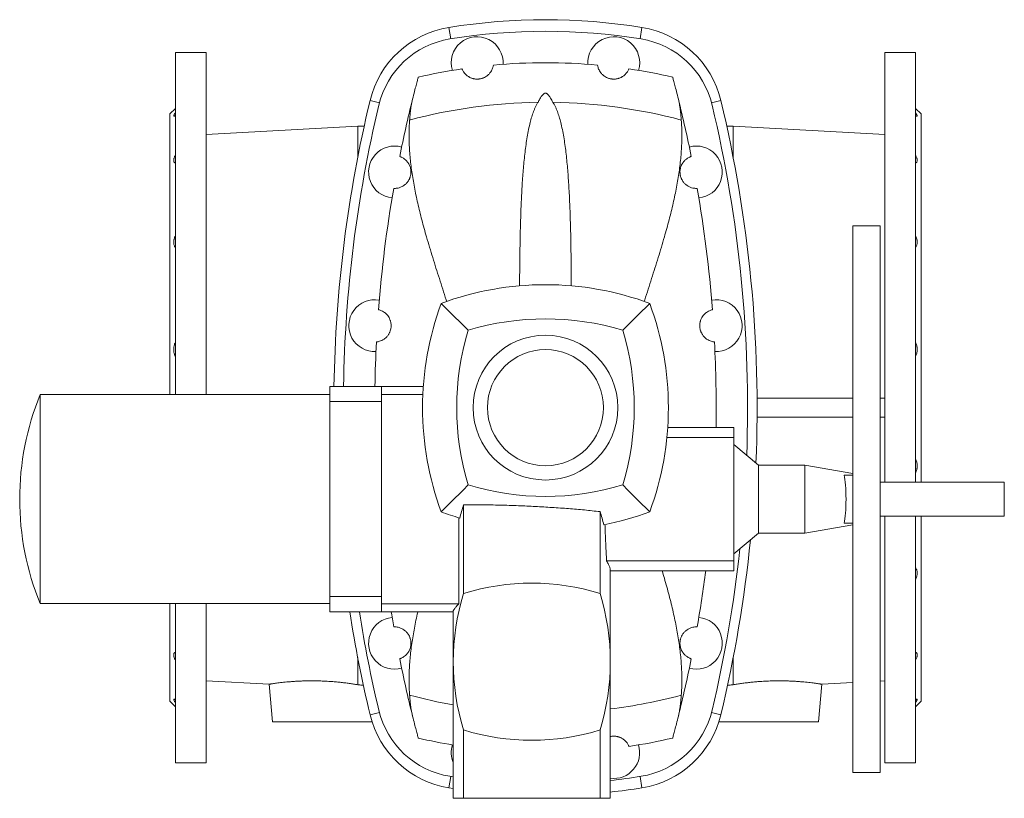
# Model space of a CAD drawing. Header units: millimetres. Extents: x -927 to 594, y 13 to 2231.
# Tile 1 of 7: x -927 to -206, y 13 to 583. Entities that reach past the tile are written whole.
import ezdxf

# ---------------------------------------------------------------- set-up
doc = ezdxf.new("R2010")
doc.units = ezdxf.units.MM

msp = doc.modelspace()

# ---------------------------------------------------------------- linework, layer by layer
at = {"color": 8, "linetype": 'Continuous', "lineweight": 0}
for p, q in [((-612.69, 577.54), (-611.35, 569.16)), ((-471.39, 577.54), (-472.74, 569.16)), ((-670.49, 523.97), (-663.67, 522.34)), ((-413.59, 523.97), (-420.42, 522.34)), ((-662.04, 314.67), (-662.04, 308.71)), ((-662.04, 155.62), (-662.04, 149.67)), ((-670.49, 74.36), (-663.67, 76)), ((-413.59, 74.36), (-420.42, 76)), ((-612.69, 20.8), (-611.35, 29.17)), ((-471.39, 20.8), (-472.74, 29.17))]:
    msp.add_line(p, q, dxfattribs=at)
at = {"color": 7, "linetype": 'Continuous', "lineweight": 15}
for p, q in [((-790.54, 559.17), (-813.04, 559.17)), ((-813.04, 308.67), (-813.04, 559.17)), ((-790.54, 308.67), (-790.54, 559.17)), ((-271.04, 559.17), (-293.54, 559.17)), ((-293.54, 244.67), (-293.54, 559.17)), ((-271.04, 244.67), (-271.04, 559.17)), ((-813.04, 518.17), (-817.04, 514.17)), ((-817.04, 308.67), (-817.04, 514.17)), ((-267.04, 514.17), (-271.04, 518.17)), ((-267.04, 244.67), (-267.04, 514.17)), ((-679.54, 505.17), (-790.54, 499.17)), ((-674.8, 505.17), (-679.54, 505.17)), ((-679.54, 482.11), (-679.54, 505.17)), ((-404.54, 505.17), (-409.29, 505.17)), ((-293.54, 499.17), (-404.54, 505.17)), ((-404.54, 482.11), (-404.54, 505.17)), ((-297.04, 432.17), (-317.04, 432.17)), ((-317.04, 432.17), (-317.04, 232.17)), ((-297.04, 432.17), (-297.04, 232.17)), ((-662.04, 314.67), (-700.04, 314.67)), ((-700.04, 314.67), (-700.04, 303.54)), ((-631.5, 314.67), (-662.04, 314.67)), ((-700.04, 308.67), (-912.04, 308.67)), ((-912.04, 155.67), (-912.04, 308.67)), ((-700.04, 303.54), (-662.04, 303.54)), ((-700.04, 303.54), (-700.04, 160.8)), ((-662.04, 308.71), (-662.04, 303.54)), ((-631.84, 308.71), (-662.04, 308.71)), ((-662.04, 303.54), (-662.04, 160.8)), ((-387.07, 306.17), (-317.04, 306.17)), ((-297.04, 306.17), (-293.54, 306.17)), ((-387.07, 292.17), (-317.04, 292.17)), ((-297.04, 292.17), (-293.54, 292.17)), ((-404.04, 284.67), (-452.52, 284.67)), ((-404.04, 277.34), (-404.04, 284.67)), ((-453.13, 277.34), (-404.04, 277.34)), ((-404.04, 277.34), (-404.04, 187)), ((-386.04, 257.06), (-404.04, 272.17)), ((-352.04, 257.06), (-386.04, 257.06)), ((-386.04, 207.27), (-386.04, 257.06)), ((-317.04, 250.89), (-352.04, 257.06)), ((-352.04, 257.06), (-352.04, 232.17)), ((-317.04, 249.67), (-323.33, 249.67)), ((-206.04, 244.67), (-297.04, 244.67)), ((-206.04, 244.67), (-206.04, 232.17)), ((-352.04, 232.17), (-352.04, 207.27)), ((-317.04, 232.17), (-317.04, 32.17)), ((-297.04, 232.17), (-297.04, 32.17)), ((-206.04, 232.17), (-206.04, 219.67)), ((-602.04, 163.16), (-602.04, 227.92)), ((-605.36, 218.48), (-605.36, 155.62)), ((-502.05, 163.16), (-502.05, 223.01)), ((-297.04, 219.67), (-206.04, 219.67)), ((-293.54, 39.17), (-293.54, 219.67)), ((-271.04, 39.17), (-271.04, 219.67)), ((-267.04, 84.17), (-267.04, 219.67)), ((-352.04, 207.27), (-317.04, 213.44)), ((-317.04, 214.67), (-323.33, 214.67)), ((-404.04, 192.17), (-386.04, 207.27)), ((-386.04, 207.27), (-352.04, 207.27)), ((-497.24, 187), (-404.04, 187)), ((-494.54, 13.17), (-494.54, 180.48)), ((-404.04, 187), (-404.04, 179.67)), ((-494.54, 179.67), (-404.04, 179.67)), ((-700.04, 160.8), (-662.04, 160.8)), ((-700.04, 160.8), (-700.04, 149.67)), ((-662.04, 160.8), (-662.04, 155.62)), ((-912.04, 155.67), (-700.04, 155.67)), ((-817.04, 84.17), (-817.04, 155.67)), ((-813.04, 39.17), (-813.04, 155.67)), ((-790.54, 39.17), (-790.54, 155.67)), ((-662.04, 155.62), (-605.36, 155.62)), ((-700.04, 149.67), (-662.04, 149.67)), ((-662.04, 149.67), (-609.54, 149.67)), ((-609.54, 150.15), (-609.54, 13.17)), ((-679.54, 116.22), (-679.54, 96.32)), ((-404.54, 116.22), (-404.54, 96.32)), ((-790.54, 99.17), (-744.42, 96.67)), ((-744.45, 96.67), (-742.04, 69.17)), ((-342.04, 69.17), (-339.64, 96.67)), ((-339.67, 96.67), (-317.04, 97.9)), ((-297.04, 98.98), (-293.54, 99.17)), ((-817.04, 84.17), (-813.04, 80.17)), ((-271.04, 80.17), (-267.04, 84.17)), ((-669.04, 69.17), (-742.04, 69.17)), ((-415.05, 69.17), (-342.04, 69.17)), ((-602.04, 13.17), (-602.04, 63.17)), ((-502.05, 13.17), (-502.05, 63.17)), ((-813.04, 39.17), (-790.54, 39.17)), ((-293.54, 39.17), (-271.04, 39.17)), ((-612.02, 29.28), (-609.54, 28.89)), ((-317.04, 32.17), (-297.04, 32.17)), ((-612.69, 20.8), (-609.54, 20.3)), ((-602.04, 13.17), (-609.54, 13.17)), ((-502.05, 13.17), (-602.04, 13.17)), ((-494.54, 13.17), (-502.05, 13.17))]:
    msp.add_line(p, q, dxfattribs=at)
at = {"color": 7, "linetype": 'Continuous', "lineweight": 15, "flags": 128}
msp.add_lwpolyline([(-655.01, 149.67), (-654.66, 147.48), (-653.16, 138.65)], dxfattribs=at)
at = {"color": 7, "linetype": 'Continuous', "lineweight": 15}
for radius in [53, 42.5]:
    msp.add_circle((-542.04, 299.17), radius, dxfattribs=at)
for centre, radius, start, end in [((-601.45, 507.43), 71, 99.11451, 166.52867), ((-542.04, 137.17), 446, 80.88549, 99.11451), ((-482.64, 507.43), 71, 13.47133, 80.88549), ((-542.04, 135.67), 439, 80.82789, 99.17211), ((-592.04, 551.67), 19, 356.50187, 197.2054), ((-492.04, 551.67), 19, 342.7946, 183.49813), ((-601.82, 505.87), 64, 99.17211, 166.63145), ((-482.27, 505.87), 64, 13.36855, 80.82789), ((-542.04, 135.67), 416, 84.74118, 95.25882), ((-542.04, 135.67), 416, 98.44845, 102.94025), ((-542.04, 135.67), 416, 77.05975, 81.55155), ((267.96, 299.17), 965, 166.52867, 179.07967), ((267.96, 299.17), 958, 166.63145, 179.07294), ((267.96, 299.17), 935, 166.01857, 168.65718), ((-542.04, 135.67), 387.04, 90.80162, 104.88759), ((-542.04, 135.67), 387.04, 75.11241, 89.19838), ((-1352.04, 299.17), 935, 11.34282, 13.98143), ((-1352.04, 299.17), 958, 357.91472, 13.36855), ((-1352.04, 299.17), 965, 357.59171, 13.47133), ((-652.54, 471.67), 19, 74.20687, 264.56509), ((-431.54, 471.67), 19, 275.43491, 105.79313), ((267.96, 299.17), 935, 170.11479, 175.6032), ((-1352.04, 299.17), 935, 4.3968, 9.88521), ((-542.04, 169.17), 220, 69.69803, 110.30197), ((-667.04, 359.17), 19, 79.94067, 272.71593), ((-412.04, 299.17), 220, 159.69803, 200.30197), ((-672.04, 299.17), 220, 339.69803, 20.30197), ((-417.04, 359.17), 19, 267.28407, 100.05933), ((-542.04, 169.17), 195, 73.12551, 106.87449), ((-412.04, 299.17), 195, 163.12551, 196.87449), ((-672.04, 299.17), 195, 343.12551, 16.87449), ((267.96, 299.17), 935, 177.0534, 179.05013), ((-1352.04, 299.17), 935, 359.11142, 2.9466), ((-724.47, 232.17), 202.57, 157.81255, 180.00007), ((-542.04, 429.17), 195, 253.12551, 286.87449), ((-724.47, 232.17), 202.57, 180.00007, 202.18745), ((-542.04, 429.17), 220, 249.69803, 253.43134), ((-542.04, 429.17), 220, 281.20121, 290.30197), ((-1352.04, 299.17), 965, 346.52867, 354.24166), ((-1352.04, 299.17), 958, 346.63145, 353.8101), ((-1352.04, 299.17), 935, 350.11479, 352.65709), ((-552.04, 0.35), 170.31, 72.92901, 107.07099), ((-439.23, 113.17), 170.31, 162.92901, 197.07099), ((-664.86, 113.17), 170.31, 342.92901, 17.07099), ((267.96, 299.17), 965, 188.91229, 193.47133), ((267.96, 299.17), 958, 188.97795, 193.36855), ((-652.54, 126.67), 19, 95.43491, 285.79313), ((-431.54, 126.67), 19, 254.20687, 84.56509), ((267.96, 299.17), 935, 191.34282, 193.98143), ((-1352.04, 299.17), 935, 346.01857, 348.65718), ((-542.04, 462.67), 387.04, 255.11241, 259.95615), ((-542.04, 462.67), 387.04, 277.04953, 284.88759), ((-601.45, 90.9), 71, 193.47133, 260.88549), ((-601.82, 92.46), 64, 193.36855, 260.82789), ((-482.27, 92.46), 64, 279.17211, 346.63145), ((-482.64, 90.9), 71, 279.11451, 346.52867), ((-552.04, 225.98), 170.31, 252.92901, 287.07099), ((-542.04, 462.67), 416, 257.05975, 260.66192), ((-592.04, 46.67), 19, 162.7946, 202.91954), ((-492.04, 46.67), 19, 262.43916, 17.2054), ((-542.04, 462.67), 416, 278.44845, 282.94025), ((-542.04, 462.67), 439, 276.21159, 279.17211), ((-542.04, 461.17), 446, 276.11372, 279.11451)]:
    msp.add_arc(centre, radius, start, end, dxfattribs=at)
msp.add_ellipse((-324.63, 232.17), major_axis=(0, 20.06), ratio=0.133223, start_param=3.6521, end_param=5.772678, dxfattribs=at)
for points, knots in [([(-580.17, 549.92), (-580.24, 549.44), (-580.36, 548.84), (-580.68, 547.78), (-580.82, 547.4), (-581.17, 546.58), (-581.38, 546.14), (-581.92, 545.21), (-582.25, 544.71), (-582.87, 543.92), (-583.1, 543.66), (-583.61, 543.12), (-583.9, 542.84), (-584.55, 542.29), (-584.91, 542), (-585.73, 541.45), (-586.2, 541.17), (-586.98, 540.78), (-587.25, 540.66), (-587.84, 540.42), (-588.16, 540.31), (-588.81, 540.1), (-589.16, 540.01), (-589.69, 539.9), (-589.87, 539.86), (-590.24, 539.8), (-590.6, 539.75), (-590.97, 539.71), (-591.34, 539.69), (-591.52, 539.68), (-592.07, 539.66), (-592.43, 539.67), (-593.12, 539.71), (-593.45, 539.74), (-594.08, 539.84), (-594.38, 539.89), (-594.95, 540.02), (-595.22, 540.09), (-595.74, 540.24), (-595.98, 540.33), (-596.67, 540.58), (-597.09, 540.77), (-597.66, 541.06), (-597.84, 541.16), (-598.19, 541.36), (-598.36, 541.46), (-598.83, 541.76), (-599.11, 541.96), (-599.9, 542.57), (-600.34, 542.98), (-600.9, 543.57), (-601.07, 543.76), (-601.39, 544.14), (-601.54, 544.32), (-601.94, 544.86), (-602.16, 545.2), (-602.73, 546.15), (-602.98, 546.7), (-603.16, 547.15)], [0, 0, 0, 0, 0.125, 0.125, 0.1875, 0.1875, 0.25, 0.25, 0.3125, 0.3125, 0.34375, 0.34375, 0.375, 0.375, 0.40625, 0.40625, 0.4375, 0.4375, 0.453125, 0.453125, 0.46875, 0.46875, 0.484375, 0.484375, 0.492188, 0.492188, 0.5, 0.507813, 0.507813, 0.515625, 0.515625, 0.53125, 0.53125, 0.546875, 0.546875, 0.5625, 0.5625, 0.578125, 0.578125, 0.59375, 0.59375, 0.625, 0.625, 0.640625, 0.640625, 0.65625, 0.65625, 0.6875, 0.6875, 0.75, 0.75, 0.78125, 0.78125, 0.8125, 0.8125, 0.875, 0.875, 1, 1, 1, 1]), ([(-503.92, 549.92), (-503.85, 549.44), (-503.73, 548.84), (-503.41, 547.78), (-503.27, 547.4), (-502.92, 546.58), (-502.71, 546.14), (-502.17, 545.21), (-501.84, 544.71), (-501.22, 543.92), (-500.99, 543.66), (-500.48, 543.12), (-500.19, 542.84), (-499.54, 542.29), (-499.18, 542), (-498.36, 541.45), (-497.89, 541.17), (-497.11, 540.78), (-496.83, 540.66), (-496.25, 540.42), (-495.93, 540.31), (-495.27, 540.1), (-494.93, 540.01), (-494.4, 539.9), (-494.22, 539.86), (-493.85, 539.8), (-493.49, 539.75), (-493.12, 539.71), (-492.75, 539.69), (-492.56, 539.68), (-492.02, 539.66), (-491.66, 539.67), (-490.97, 539.71), (-490.64, 539.74), (-490.01, 539.84), (-489.71, 539.89), (-489.14, 540.02), (-488.87, 540.09), (-488.35, 540.24), (-488.11, 540.33), (-487.42, 540.58), (-487, 540.77), (-486.43, 541.06), (-486.24, 541.16), (-485.9, 541.36), (-485.73, 541.46), (-485.26, 541.76), (-484.97, 541.96), (-484.19, 542.57), (-483.75, 542.98), (-483.19, 543.57), (-483.01, 543.76), (-482.7, 544.14), (-482.55, 544.32), (-482.15, 544.86), (-481.93, 545.2), (-481.36, 546.15), (-481.11, 546.7), (-480.93, 547.15)], [0, 0, 0, 0, 0.125, 0.125, 0.1875, 0.1875, 0.25, 0.25, 0.3125, 0.3125, 0.34375, 0.34375, 0.375, 0.375, 0.40625, 0.40625, 0.4375, 0.4375, 0.453125, 0.453125, 0.46875, 0.46875, 0.484375, 0.484375, 0.492188, 0.492188, 0.5, 0.507813, 0.507813, 0.515625, 0.515625, 0.53125, 0.53125, 0.546875, 0.546875, 0.5625, 0.5625, 0.578125, 0.578125, 0.59375, 0.59375, 0.625, 0.625, 0.640625, 0.640625, 0.65625, 0.65625, 0.6875, 0.6875, 0.75, 0.75, 0.78125, 0.78125, 0.8125, 0.8125, 0.875, 0.875, 1, 1, 1, 1]), ([(-639.34, 525.07), (-638.85, 527.06), (-638.39, 528.89), (-637.53, 532.23), (-637.14, 533.74), (-636.44, 536.42), (-636.13, 537.6), (-635.73, 539.12), (-635.61, 539.58), (-635.39, 540.41), (-635.29, 540.78), (-635.2, 541.1)], [0, 0, 0, 0, 0.25, 0.25, 0.5, 0.5, 0.75, 0.75, 0.875, 0.875, 1, 1, 1, 1]), ([(-444.74, 525.07), (-445.24, 527.06), (-445.7, 528.89), (-446.56, 532.23), (-446.95, 533.74), (-447.65, 536.42), (-447.96, 537.6), (-448.36, 539.12), (-448.48, 539.58), (-448.7, 540.41), (-448.8, 540.78), (-448.89, 541.1)], [0, 0, 0, 0, 0.25, 0.25, 0.5, 0.5, 0.75, 0.75, 0.875, 0.875, 1, 1, 1, 1]), ([(-547.46, 522.67), (-547.01, 523.53), (-546.26, 524.96), (-545.21, 526.67), (-544.42, 527.76), (-543.85, 528.42), (-543.41, 528.83), (-543.05, 529.09), (-542.68, 529.29), (-542.34, 529.39), (-542.01, 529.42), (-541.65, 529.38), (-541.24, 529.22), (-540.86, 528.97), (-540.29, 528.48), (-539.62, 527.74), (-538.91, 526.73), (-538.2, 525.55), (-537.42, 524.21), (-536.89, 523.18), (-536.63, 522.67)], [0, 0, 0, 0, 0.168439, 0.280286, 0.354748, 0.404783, 0.429109, 0.453381, 0.473583, 0.490084, 0.499972, 0.514623, 0.534129, 0.558817, 0.583626, 0.655534, 0.727751, 0.799987, 0.899991, 1, 1, 1, 1]), ([(-641.48, 509.71), (-641.42, 510.65), (-641.29, 512.54), (-641.02, 515.24), (-640.71, 517.85), (-640.33, 520.37), (-639.88, 522.79), (-639.52, 524.31), (-639.34, 525.07)], [0, 0, 0, 0, 0.165726, 0.331501, 0.497228, 0.664802, 0.832427, 1, 1, 1, 1]), ([(-547.46, 522.67), (-547.85, 522.07), (-548.63, 520.87), (-549.57, 518.98), (-550.4, 517.04), (-551.38, 514.39), (-552.47, 510.99), (-553.64, 506.44), (-554.71, 501.44), (-555.68, 495.97), (-556.5, 490.38), (-557.2, 484.7), (-557.81, 478.92), (-558.34, 473.04), (-558.79, 467.08), (-559.19, 460.93), (-559.54, 454.6), (-559.84, 448.09), (-560.09, 441.49), (-560.32, 434.28), (-560.52, 426.43), (-560.68, 417.92), (-560.81, 409.32), (-560.9, 400.58), (-560.95, 393.58), (-560.97, 389.46), (-560.98, 388.34)], [0, 0, 0, 0, 0.017518, 0.035066, 0.052642, 0.070196, 0.106085, 0.141981, 0.186681, 0.231403, 0.276134, 0.320845, 0.365503, 0.410174, 0.454847, 0.499506, 0.546297, 0.593101, 0.639906, 0.686698, 0.744774, 0.802875, 0.860976, 0.919053, 0.977943, 1, 1, 1, 1]), ([(-536.63, 522.67), (-536.24, 522.07), (-535.46, 520.87), (-534.52, 518.98), (-533.69, 517.04), (-532.71, 514.39), (-531.62, 510.99), (-530.45, 506.44), (-529.38, 501.44), (-528.41, 495.97), (-527.59, 490.38), (-526.89, 484.7), (-526.28, 478.92), (-525.75, 473.04), (-525.3, 467.08), (-524.9, 460.93), (-524.55, 454.6), (-524.25, 448.09), (-524, 441.49), (-523.77, 434.28), (-523.57, 426.43), (-523.4, 417.92), (-523.28, 409.32), (-523.19, 400.58), (-523.13, 393.57), (-523.12, 389.45), (-523.11, 388.31)], [0, 0, 0, 0, 0.017515, 0.035061, 0.052634, 0.070185, 0.10607, 0.14196, 0.186653, 0.231369, 0.276094, 0.320798, 0.365449, 0.410114, 0.45478, 0.499433, 0.546217, 0.593014, 0.639813, 0.686597, 0.744665, 0.802757, 0.86085, 0.918918, 0.977799, 1, 1, 1, 1]), ([(-442.61, 509.71), (-442.67, 510.65), (-442.8, 512.54), (-443.07, 515.24), (-443.38, 517.85), (-443.76, 520.37), (-444.21, 522.79), (-444.57, 524.31), (-444.74, 525.07)], [0, 0, 0, 0, 0.165726, 0.331501, 0.497228, 0.664802, 0.832427, 1, 1, 1, 1]), ([(-813.04, 514.92), (-813.43, 514.41), (-813.74, 513.96), (-814.02, 513.49), (-814.06, 513.4), (-814.15, 513.23), (-814.18, 513.16), (-814.27, 512.94), (-814.29, 512.83), (-814.29, 512.64), (-814.27, 512.58), (-814.15, 512.5), (-814.07, 512.49), (-813.86, 512.52), (-813.72, 512.56), (-813.41, 512.68), (-813.24, 512.76), (-813.04, 512.87)], [0, 0, 0, 0, 0.25, 0.25, 0.3125, 0.3125, 0.375, 0.375, 0.5, 0.5, 0.625, 0.625, 0.75, 0.75, 0.875, 0.875, 1, 1, 1, 1]), ([(-271.04, 514.92), (-270.66, 514.41), (-270.35, 513.96), (-270.07, 513.49), (-270.02, 513.4), (-269.94, 513.23), (-269.91, 513.16), (-269.82, 512.94), (-269.79, 512.83), (-269.79, 512.64), (-269.82, 512.58), (-269.93, 512.5), (-270.02, 512.49), (-270.23, 512.52), (-270.37, 512.56), (-270.68, 512.68), (-270.85, 512.76), (-271.04, 512.87)], [0, 0, 0, 0, 0.25, 0.25, 0.3125, 0.3125, 0.375, 0.375, 0.5, 0.5, 0.625, 0.625, 0.75, 0.75, 0.875, 0.875, 1, 1, 1, 1]), ([(-614.42, 376.88), (-614.54, 377.26), (-615.48, 380.29), (-617.27, 385.9), (-619.76, 393.69), (-622.22, 401.4), (-624.61, 409.05), (-626.93, 416.63), (-629.03, 423.73), (-630.9, 430.38), (-632.57, 436.58), (-634.14, 442.73), (-635.58, 448.83), (-636.89, 454.78), (-638.04, 460.59), (-639.05, 466.26), (-639.92, 471.87), (-640.64, 477.41), (-641.21, 482.93), (-641.63, 488.42), (-641.88, 493.87), (-641.94, 499.24), (-641.83, 504.53), (-641.6, 507.99), (-641.48, 509.71)], [0, 0, 0, 0, 0.007797, 0.061895, 0.115972, 0.170044, 0.224138, 0.278231, 0.332301, 0.377757, 0.423236, 0.468721, 0.514197, 0.55965, 0.6032, 0.646776, 0.690359, 0.733931, 0.777478, 0.821963, 0.86648, 0.911006, 0.955519, 1, 1, 1, 1]), ([(-469.66, 376.9), (-469.54, 377.27), (-468.61, 380.3), (-466.81, 385.9), (-464.33, 393.69), (-461.87, 401.4), (-459.47, 409.05), (-457.16, 416.63), (-455.06, 423.73), (-453.18, 430.38), (-451.52, 436.58), (-449.95, 442.73), (-448.51, 448.83), (-447.2, 454.78), (-446.05, 460.59), (-445.04, 466.26), (-444.17, 471.87), (-443.45, 477.41), (-442.87, 482.93), (-442.46, 488.42), (-442.21, 493.87), (-442.15, 499.24), (-442.25, 504.53), (-442.49, 507.99), (-442.61, 509.71)], [0, 0, 0, 0, 0.007667, 0.061772, 0.115856, 0.169936, 0.224037, 0.278136, 0.332214, 0.377675, 0.42316, 0.468652, 0.514134, 0.559592, 0.603148, 0.64673, 0.690318, 0.733896, 0.777449, 0.821939, 0.866462, 0.910994, 0.955513, 1, 1, 1, 1]), ([(-813.04, 484.13), (-813.43, 483.39), (-813.74, 482.68), (-814.02, 481.85), (-814.06, 481.69), (-814.15, 481.37), (-814.18, 481.21), (-814.27, 480.76), (-814.29, 480.48), (-814.29, 479.96), (-814.27, 479.72), (-814.15, 479.3), (-814.07, 479.11), (-813.86, 478.79), (-813.72, 478.65), (-813.41, 478.43), (-813.24, 478.35), (-813.04, 478.28)], [0, 0, 0, 0, 0.25, 0.25, 0.3125, 0.3125, 0.375, 0.375, 0.5, 0.5, 0.625, 0.625, 0.75, 0.75, 0.875, 0.875, 1, 1, 1, 1]), ([(-271.04, 484.13), (-270.66, 483.39), (-270.35, 482.68), (-270.07, 481.85), (-270.02, 481.69), (-269.94, 481.37), (-269.91, 481.21), (-269.82, 480.76), (-269.79, 480.48), (-269.79, 479.96), (-269.82, 479.72), (-269.93, 479.3), (-270.02, 479.11), (-270.23, 478.79), (-270.37, 478.65), (-270.68, 478.43), (-270.85, 478.35), (-271.04, 478.28)], [0, 0, 0, 0, 0.25, 0.25, 0.3125, 0.3125, 0.375, 0.375, 0.5, 0.5, 0.625, 0.625, 0.75, 0.75, 0.875, 0.875, 1, 1, 1, 1]), ([(-653.16, 459.68), (-653.16, 459.68), (-653.1, 459.68), (-652.83, 459.67), (-652.64, 459.66), (-652.11, 459.67), (-651.78, 459.68), (-650.98, 459.76), (-650.51, 459.83), (-649.42, 460.07), (-648.81, 460.24), (-647.77, 460.65), (-647.41, 460.81), (-646.64, 461.21), (-646.23, 461.45), (-645.6, 461.87), (-645.39, 462.03), (-644.95, 462.37), (-644.73, 462.56), (-644.05, 463.17), (-643.58, 463.65), (-642.87, 464.56), (-642.63, 464.89), (-642.17, 465.63), (-641.93, 466.04), (-641.61, 466.71), (-641.51, 466.95), (-641.31, 467.44), (-641.22, 467.7), (-641.04, 468.24), (-640.96, 468.51), (-640.82, 469.08), (-640.76, 469.37), (-640.66, 469.95), (-640.63, 470.24), (-640.57, 470.81), (-640.55, 471.09), (-640.53, 471.92), (-640.56, 472.43), (-640.66, 473.4), (-640.74, 473.85), (-640.92, 474.67), (-641.03, 475.05), (-641.37, 476.11), (-641.64, 476.71), (-642.05, 477.5), (-642.19, 477.74), (-642.48, 478.21), (-642.62, 478.42), (-643.06, 479.03), (-643.34, 479.38), (-643.9, 480), (-644.18, 480.28), (-644.98, 481.01), (-645.48, 481.38), (-646.4, 481.99), (-646.81, 482.21), (-647.51, 482.57), (-647.81, 482.7), (-648.29, 482.89), (-648.48, 482.96), (-648.72, 483.04), (-648.78, 483.06), (-648.78, 483.06)], [0, 0, 0, 0, 0.0625, 0.0625, 0.125, 0.125, 0.1875, 0.1875, 0.25, 0.25, 0.3125, 0.3125, 0.34375, 0.34375, 0.375, 0.375, 0.390625, 0.390625, 0.40625, 0.40625, 0.4375, 0.4375, 0.453125, 0.453125, 0.46875, 0.46875, 0.476562, 0.476562, 0.484375, 0.484375, 0.492187, 0.492187, 0.5, 0.5, 0.507812, 0.507812, 0.515625, 0.515625, 0.53125, 0.53125, 0.546875, 0.546875, 0.5625, 0.5625, 0.59375, 0.59375, 0.609375, 0.609375, 0.625, 0.625, 0.65625, 0.65625, 0.6875, 0.6875, 0.75, 0.75, 0.8125, 0.8125, 0.875, 0.875, 0.9375, 0.9375, 1, 1, 1, 1]), ([(-430.93, 459.68), (-430.93, 459.68), (-430.99, 459.68), (-431.25, 459.67), (-431.45, 459.66), (-431.98, 459.67), (-432.31, 459.68), (-433.11, 459.76), (-433.58, 459.83), (-434.67, 460.07), (-435.28, 460.24), (-436.32, 460.65), (-436.68, 460.81), (-437.45, 461.21), (-437.85, 461.45), (-438.49, 461.87), (-438.7, 462.03), (-439.14, 462.37), (-439.36, 462.56), (-440.04, 463.17), (-440.51, 463.65), (-441.22, 464.56), (-441.46, 464.89), (-441.92, 465.63), (-442.15, 466.04), (-442.48, 466.71), (-442.58, 466.95), (-442.78, 467.44), (-442.87, 467.7), (-443.05, 468.24), (-443.13, 468.51), (-443.27, 469.08), (-443.33, 469.37), (-443.42, 469.95), (-443.46, 470.24), (-443.52, 470.81), (-443.53, 471.09), (-443.55, 471.92), (-443.53, 472.43), (-443.43, 473.4), (-443.35, 473.85), (-443.17, 474.67), (-443.06, 475.05), (-442.72, 476.11), (-442.45, 476.71), (-442.04, 477.5), (-441.9, 477.74), (-441.61, 478.21), (-441.47, 478.42), (-441.03, 479.03), (-440.75, 479.38), (-440.18, 480), (-439.91, 480.28), (-439.11, 481.01), (-438.61, 481.38), (-437.69, 481.99), (-437.28, 482.21), (-436.57, 482.57), (-436.28, 482.7), (-435.79, 482.89), (-435.61, 482.96), (-435.37, 483.04), (-435.31, 483.06), (-435.31, 483.06)], [0, 0, 0, 0, 0.0625, 0.0625, 0.125, 0.125, 0.1875, 0.1875, 0.25, 0.25, 0.3125, 0.3125, 0.34375, 0.34375, 0.375, 0.375, 0.390625, 0.390625, 0.40625, 0.40625, 0.4375, 0.4375, 0.453125, 0.453125, 0.46875, 0.46875, 0.476562, 0.476562, 0.484375, 0.484375, 0.492187, 0.492187, 0.5, 0.5, 0.507812, 0.507812, 0.515625, 0.515625, 0.53125, 0.53125, 0.546875, 0.546875, 0.5625, 0.5625, 0.59375, 0.59375, 0.609375, 0.609375, 0.625, 0.625, 0.65625, 0.65625, 0.6875, 0.6875, 0.75, 0.75, 0.8125, 0.8125, 0.875, 0.875, 0.9375, 0.9375, 1, 1, 1, 1]), ([(-813.04, 425.17), (-813.43, 424.32), (-813.74, 423.47), (-814.02, 422.4), (-814.06, 422.19), (-814.15, 421.76), (-814.18, 421.56), (-814.27, 420.94), (-814.29, 420.54), (-814.29, 419.76), (-814.27, 419.38), (-814.15, 418.67), (-814.07, 418.34), (-813.86, 417.72), (-813.72, 417.42), (-813.41, 416.89), (-813.24, 416.65), (-813.04, 416.43)], [0, 0, 0, 0, 0.25, 0.25, 0.3125, 0.3125, 0.375, 0.375, 0.5, 0.5, 0.625, 0.625, 0.75, 0.75, 0.875, 0.875, 1, 1, 1, 1]), ([(-271.04, 425.17), (-270.66, 424.32), (-270.35, 423.47), (-270.07, 422.4), (-270.02, 422.19), (-269.94, 421.76), (-269.91, 421.56), (-269.82, 420.94), (-269.79, 420.54), (-269.79, 419.76), (-269.82, 419.38), (-269.93, 418.67), (-270.02, 418.34), (-270.23, 417.72), (-270.37, 417.42), (-270.68, 416.89), (-270.85, 416.65), (-271.04, 416.43)], [0, 0, 0, 0, 0.25, 0.25, 0.3125, 0.3125, 0.375, 0.375, 0.5, 0.5, 0.625, 0.625, 0.75, 0.75, 0.875, 0.875, 1, 1, 1, 1]), ([(-598.65, 355.77), (-601.95, 359.07), (-608.56, 365.68), (-615.11, 372.23), (-618.38, 375.5)], [0, 0, 0, 0, 0.499986, 1, 1, 1, 1]), ([(-485.44, 355.77), (-482.14, 359.07), (-475.53, 365.68), (-468.98, 372.23), (-465.71, 375.5)], [0, 0, 0, 0, 0.499986, 1, 1, 1, 1]), ([(-665.81, 347.23), (-665.81, 347.23), (-665.74, 347.24), (-665.49, 347.27), (-665.3, 347.29), (-664.8, 347.38), (-664.48, 347.44), (-663.73, 347.63), (-663.28, 347.76), (-662.27, 348.14), (-661.7, 348.4), (-660.76, 348.94), (-660.43, 349.15), (-659.74, 349.64), (-659.38, 349.92), (-658.83, 350.42), (-658.64, 350.59), (-658.26, 350.98), (-658.07, 351.19), (-657.49, 351.88), (-657.1, 352.41), (-656.53, 353.38), (-656.34, 353.73), (-656.07, 354.31), (-655.98, 354.52), (-655.81, 354.94), (-655.73, 355.17), (-655.5, 355.87), (-655.36, 356.37), (-655.2, 357.19), (-655.16, 357.47), (-655.09, 358.04), (-655.07, 358.32), (-655.04, 358.9), (-655.04, 359.19), (-655.06, 359.75), (-655.07, 360.03), (-655.15, 360.84), (-655.23, 361.33), (-655.39, 362.03), (-655.45, 362.25), (-655.57, 362.68), (-655.63, 362.88), (-655.83, 363.46), (-655.98, 363.82), (-656.43, 364.82), (-656.75, 365.37), (-657.4, 366.33), (-657.73, 366.74), (-658.37, 367.47), (-658.69, 367.79), (-659.29, 368.34), (-659.59, 368.58), (-660.44, 369.21), (-660.96, 369.52), (-661.89, 370.02), (-662.31, 370.2), (-663.03, 370.48), (-663.33, 370.58), (-663.81, 370.72), (-663.99, 370.77), (-664.23, 370.83), (-664.29, 370.85), (-664.29, 370.85)], [0, 0, 0, 0, 0.0625, 0.0625, 0.125, 0.125, 0.1875, 0.1875, 0.25, 0.25, 0.3125, 0.3125, 0.34375, 0.34375, 0.375, 0.375, 0.390625, 0.390625, 0.40625, 0.40625, 0.4375, 0.4375, 0.453125, 0.453125, 0.460937, 0.460937, 0.46875, 0.46875, 0.484375, 0.484375, 0.492187, 0.492187, 0.5, 0.5, 0.507812, 0.507812, 0.515625, 0.515625, 0.53125, 0.53125, 0.539062, 0.539062, 0.546875, 0.546875, 0.5625, 0.5625, 0.59375, 0.59375, 0.625, 0.625, 0.65625, 0.65625, 0.6875, 0.6875, 0.75, 0.75, 0.8125, 0.8125, 0.875, 0.875, 0.9375, 0.9375, 1, 1, 1, 1]), ([(-418.28, 347.23), (-418.28, 347.23), (-418.34, 347.24), (-418.6, 347.27), (-418.78, 347.29), (-419.29, 347.38), (-419.6, 347.44), (-420.36, 347.63), (-420.81, 347.76), (-421.82, 348.14), (-422.39, 348.4), (-423.33, 348.94), (-423.66, 349.15), (-424.35, 349.64), (-424.71, 349.92), (-425.26, 350.42), (-425.45, 350.59), (-425.83, 350.98), (-426.02, 351.19), (-426.6, 351.88), (-426.99, 352.41), (-427.56, 353.38), (-427.75, 353.73), (-428.02, 354.31), (-428.11, 354.52), (-428.28, 354.94), (-428.36, 355.17), (-428.59, 355.87), (-428.73, 356.37), (-428.88, 357.19), (-428.93, 357.47), (-428.99, 358.04), (-429.02, 358.32), (-429.04, 358.9), (-429.05, 359.19), (-429.03, 359.75), (-429.02, 360.03), (-428.94, 360.84), (-428.86, 361.33), (-428.7, 362.03), (-428.64, 362.25), (-428.52, 362.68), (-428.46, 362.88), (-428.26, 363.46), (-428.11, 363.82), (-427.66, 364.82), (-427.34, 365.37), (-426.69, 366.33), (-426.36, 366.74), (-425.72, 367.47), (-425.4, 367.79), (-424.79, 368.34), (-424.5, 368.58), (-423.65, 369.21), (-423.13, 369.52), (-422.2, 370.02), (-421.78, 370.2), (-421.06, 370.48), (-420.76, 370.58), (-420.28, 370.72), (-420.1, 370.77), (-419.86, 370.83), (-419.8, 370.85), (-419.8, 370.85)], [0, 0, 0, 0, 0.0625, 0.0625, 0.125, 0.125, 0.1875, 0.1875, 0.25, 0.25, 0.3125, 0.3125, 0.34375, 0.34375, 0.375, 0.375, 0.390625, 0.390625, 0.40625, 0.40625, 0.4375, 0.4375, 0.453125, 0.453125, 0.460937, 0.460937, 0.46875, 0.46875, 0.484375, 0.484375, 0.492187, 0.492187, 0.5, 0.5, 0.507812, 0.507812, 0.515625, 0.515625, 0.53125, 0.53125, 0.539062, 0.539062, 0.546875, 0.546875, 0.5625, 0.5625, 0.59375, 0.59375, 0.625, 0.625, 0.65625, 0.65625, 0.6875, 0.6875, 0.75, 0.75, 0.8125, 0.8125, 0.875, 0.875, 0.9375, 0.9375, 1, 1, 1, 1]), ([(-813.04, 347.04), (-813.43, 346.2), (-813.74, 345.33), (-814.02, 344.19), (-814.06, 343.96), (-814.15, 343.5), (-814.18, 343.27), (-814.27, 342.58), (-814.29, 342.12), (-814.29, 341.2), (-814.27, 340.74), (-814.15, 339.85), (-814.07, 339.43), (-813.86, 338.6), (-813.72, 338.19), (-813.41, 337.43), (-813.24, 337.06), (-813.04, 336.72)], [0, 0, 0, 0, 0.25, 0.25, 0.3125, 0.3125, 0.375, 0.375, 0.5, 0.5, 0.625, 0.625, 0.75, 0.75, 0.875, 0.875, 1, 1, 1, 1]), ([(-271.04, 347.04), (-270.66, 346.2), (-270.35, 345.33), (-270.07, 344.19), (-270.02, 343.96), (-269.94, 343.5), (-269.91, 343.27), (-269.82, 342.58), (-269.79, 342.12), (-269.79, 341.2), (-269.82, 340.74), (-269.93, 339.85), (-270.02, 339.43), (-270.23, 338.6), (-270.37, 338.19), (-270.68, 337.43), (-270.85, 337.06), (-271.04, 336.72)], [0, 0, 0, 0, 0.25, 0.25, 0.3125, 0.3125, 0.375, 0.375, 0.5, 0.5, 0.625, 0.625, 0.75, 0.75, 0.875, 0.875, 1, 1, 1, 1]), ([(-271.04, 251.29), (-270.66, 252.13), (-270.35, 253), (-270.07, 254.14), (-270.02, 254.37), (-269.94, 254.84), (-269.91, 255.07), (-269.82, 255.76), (-269.79, 256.22), (-269.79, 257.13), (-269.82, 257.59), (-269.93, 258.48), (-270.02, 258.91), (-270.23, 259.74), (-270.37, 260.14), (-270.68, 260.91), (-270.85, 261.27), (-271.04, 261.61)], [0, 0, 0, 0, 0.25, 0.25, 0.3125, 0.3125, 0.375, 0.375, 0.5, 0.5, 0.625, 0.625, 0.75, 0.75, 0.875, 0.875, 1, 1, 1, 1]), ([(-598.65, 242.56), (-601.95, 239.26), (-608.56, 232.65), (-615.11, 226.11), (-618.38, 222.83)], [0, 0, 0, 0, 0.499986, 1, 1, 1, 1]), ([(-485.44, 242.56), (-482.14, 239.26), (-475.53, 232.65), (-468.98, 226.11), (-465.71, 222.83)], [0, 0, 0, 0, 0.499986, 1, 1, 1, 1]), ([(-602.04, 227.92), (-602.54, 226.33), (-603.53, 223.14), (-604.36, 219.92), (-604.78, 218.3)], [0, 0, 0, 0, 0.499852, 1, 1, 1, 1]), ([(-502.05, 223.01), (-503.94, 223.22), (-507.74, 223.66), (-513.51, 224.24), (-519.33, 224.76), (-525.19, 225.24), (-531.15, 225.68), (-537.21, 226.08), (-543.35, 226.46), (-549.52, 226.79), (-555.68, 227.09), (-562.04, 227.37), (-568.59, 227.61), (-575.32, 227.81), (-582.04, 227.95), (-588.75, 228.03), (-595.44, 228.03), (-599.84, 227.95), (-602.04, 227.92)], [0, 0, 0, 0, 0.0586931, 0.1174426, 0.1762122, 0.2349639, 0.2936587, 0.3543214, 0.415045, 0.475789, 0.5365125, 0.5971751, 0.6637895, 0.730431, 0.7970448, 0.8646874, 0.9323592, 1, 1, 1, 1]), ([(-499.31, 213.36), (-499.72, 214.97), (-500.56, 218.21), (-501.55, 221.41), (-502.05, 223.01)], [0, 0, 0, 0, 0.499864, 1, 1, 1, 1]), ([(-498.45, 213.53), (-498.41, 212.03), (-498.32, 209.05), (-498.14, 204.59), (-497.95, 200.16), (-497.73, 195.74), (-497.49, 191.34), (-497.32, 188.44), (-497.24, 187)], [0, 0, 0, 0, 0.165873, 0.33179, 0.497664, 0.665094, 0.832569, 1, 1, 1, 1]), ([(-497.24, 187), (-496.99, 186.52), (-496.48, 185.58), (-495.86, 184.33), (-495.35, 183.22), (-494.96, 182.25), (-494.69, 181.42), (-494.55, 180.83), (-494.56, 180.57), (-494.56, 180.48)], [0, 0, 0, 0, 0.1506154, 0.3013521, 0.4520841, 0.6026891, 0.7576257, 0.912707, 1, 1, 1, 1]), ([(-271.04, 173.16), (-270.66, 174.01), (-270.35, 174.86), (-270.07, 175.93), (-270.02, 176.15), (-269.94, 176.57), (-269.91, 176.78), (-269.82, 177.39), (-269.79, 177.79), (-269.79, 178.57), (-269.82, 178.95), (-269.93, 179.66), (-270.02, 179.99), (-270.23, 180.62), (-270.37, 180.91), (-270.68, 181.44), (-270.85, 181.68), (-271.04, 181.91)], [0, 0, 0, 0, 0.25, 0.25, 0.3125, 0.3125, 0.375, 0.375, 0.5, 0.5, 0.625, 0.625, 0.75, 0.75, 0.875, 0.875, 1, 1, 1, 1]), ([(-456.57, 179.67), (-456.03, 177.85), (-454.86, 173.92), (-453.19, 167.95), (-451.51, 161.75), (-449.95, 155.6), (-448.51, 149.5), (-447.2, 143.55), (-446.05, 137.74), (-445.04, 132.08), (-444.17, 126.46), (-443.45, 120.92), (-442.87, 115.4), (-442.46, 109.91), (-442.21, 104.46), (-442.15, 99.09), (-442.25, 93.8), (-442.49, 90.35), (-442.61, 88.62)], [0, 0, 0, 0, 0.055584, 0.119878, 0.184206, 0.248542, 0.312864, 0.377154, 0.438753, 0.500388, 0.562033, 0.623663, 0.685258, 0.748178, 0.811144, 0.874124, 0.937085, 1, 1, 1, 1]), ([(-605.36, 155.62), (-605.74, 155.23), (-606.49, 154.46), (-607.42, 153.44), (-608.19, 152.53), (-608.8, 151.73), (-609.23, 151.06), (-609.5, 150.52), (-609.52, 150.27), (-609.54, 150.15)], [0, 0, 0, 0, 0.14295, 0.286001, 0.429047, 0.571991, 0.718481, 0.865092, 1, 1, 1, 1]), ([(-635.53, 149.67), (-635.54, 149.62), (-636.03, 147.53), (-636.88, 143.56), (-638.04, 137.74), (-639.05, 132.08), (-639.92, 126.46), (-640.64, 120.92), (-641.21, 115.4), (-641.63, 109.91), (-641.88, 104.46), (-641.94, 99.09), (-641.83, 93.8), (-641.6, 90.35), (-641.48, 88.62)], [0, 0, 0, 0, 0.002346, 0.095688, 0.185124, 0.274612, 0.364114, 0.453595, 0.543025, 0.634379, 0.7258, 0.81724, 0.908653, 1, 1, 1, 1]), ([(-653.16, 138.65), (-653.16, 138.65), (-653.1, 138.65), (-652.83, 138.66), (-652.64, 138.67), (-652.11, 138.66), (-651.78, 138.65), (-650.98, 138.57), (-650.51, 138.51), (-649.42, 138.27), (-648.81, 138.09), (-647.77, 137.68), (-647.41, 137.52), (-646.64, 137.12), (-646.23, 136.89), (-645.6, 136.46), (-645.39, 136.3), (-644.95, 135.96), (-644.73, 135.77), (-644.05, 135.16), (-643.58, 134.68), (-642.87, 133.78), (-642.63, 133.44), (-642.17, 132.71), (-641.93, 132.29), (-641.61, 131.62), (-641.51, 131.39), (-641.31, 130.89), (-641.22, 130.63), (-641.04, 130.09), (-640.96, 129.82), (-640.82, 129.26), (-640.76, 128.96), (-640.66, 128.38), (-640.63, 128.1), (-640.57, 127.52), (-640.55, 127.24), (-640.53, 126.41), (-640.56, 125.9), (-640.66, 124.93), (-640.74, 124.49), (-640.92, 123.67), (-641.03, 123.28), (-641.37, 122.22), (-641.64, 121.63), (-642.05, 120.84), (-642.19, 120.59), (-642.48, 120.13), (-642.62, 119.91), (-643.06, 119.3), (-643.34, 118.95), (-643.9, 118.33), (-644.18, 118.05), (-644.98, 117.32), (-645.48, 116.95), (-646.4, 116.35), (-646.81, 116.12), (-647.51, 115.76), (-647.81, 115.64), (-648.29, 115.44), (-648.48, 115.38), (-648.72, 115.29), (-648.78, 115.27), (-648.78, 115.27)], [0, 0, 0, 0, 0.0625, 0.0625, 0.125, 0.125, 0.1875, 0.1875, 0.25, 0.25, 0.3125, 0.3125, 0.34375, 0.34375, 0.375, 0.375, 0.390625, 0.390625, 0.40625, 0.40625, 0.4375, 0.4375, 0.453125, 0.453125, 0.46875, 0.46875, 0.476562, 0.476562, 0.484375, 0.484375, 0.492187, 0.492187, 0.5, 0.5, 0.507812, 0.507812, 0.515625, 0.515625, 0.53125, 0.53125, 0.546875, 0.546875, 0.5625, 0.5625, 0.59375, 0.59375, 0.609375, 0.609375, 0.625, 0.625, 0.65625, 0.65625, 0.6875, 0.6875, 0.75, 0.75, 0.8125, 0.8125, 0.875, 0.875, 0.9375, 0.9375, 1, 1, 1, 1]), ([(-430.93, 138.65), (-430.93, 138.65), (-430.99, 138.65), (-431.25, 138.66), (-431.45, 138.67), (-431.98, 138.66), (-432.31, 138.65), (-433.11, 138.57), (-433.58, 138.51), (-434.67, 138.27), (-435.28, 138.09), (-436.32, 137.68), (-436.68, 137.52), (-437.45, 137.12), (-437.85, 136.89), (-438.49, 136.46), (-438.7, 136.3), (-439.14, 135.96), (-439.36, 135.77), (-440.04, 135.16), (-440.51, 134.68), (-441.22, 133.78), (-441.46, 133.44), (-441.92, 132.71), (-442.15, 132.29), (-442.48, 131.62), (-442.58, 131.39), (-442.78, 130.89), (-442.87, 130.63), (-443.05, 130.09), (-443.13, 129.82), (-443.27, 129.26), (-443.33, 128.96), (-443.42, 128.38), (-443.46, 128.1), (-443.52, 127.52), (-443.53, 127.24), (-443.55, 126.41), (-443.53, 125.9), (-443.43, 124.93), (-443.35, 124.49), (-443.17, 123.67), (-443.06, 123.28), (-442.72, 122.22), (-442.45, 121.63), (-442.04, 120.84), (-441.9, 120.59), (-441.61, 120.13), (-441.47, 119.91), (-441.03, 119.3), (-440.75, 118.95), (-440.18, 118.33), (-439.91, 118.05), (-439.11, 117.32), (-438.61, 116.95), (-437.69, 116.35), (-437.28, 116.12), (-436.57, 115.76), (-436.28, 115.64), (-435.79, 115.44), (-435.61, 115.38), (-435.37, 115.29), (-435.31, 115.27), (-435.31, 115.27)], [0, 0, 0, 0, 0.0625, 0.0625, 0.125, 0.125, 0.1875, 0.1875, 0.25, 0.25, 0.3125, 0.3125, 0.34375, 0.34375, 0.375, 0.375, 0.390625, 0.390625, 0.40625, 0.40625, 0.4375, 0.4375, 0.453125, 0.453125, 0.46875, 0.46875, 0.476562, 0.476562, 0.484375, 0.484375, 0.492187, 0.492187, 0.5, 0.5, 0.507812, 0.507812, 0.515625, 0.515625, 0.53125, 0.53125, 0.546875, 0.546875, 0.5625, 0.5625, 0.59375, 0.59375, 0.609375, 0.609375, 0.625, 0.625, 0.65625, 0.65625, 0.6875, 0.6875, 0.75, 0.75, 0.8125, 0.8125, 0.875, 0.875, 0.9375, 0.9375, 1, 1, 1, 1]), ([(-813.04, 114.2), (-813.43, 114.94), (-813.74, 115.65), (-814.02, 116.48), (-814.06, 116.65), (-814.15, 116.97), (-814.18, 117.12), (-814.27, 117.57), (-814.29, 117.85), (-814.29, 118.37), (-814.27, 118.61), (-814.15, 119.03), (-814.07, 119.22), (-813.86, 119.54), (-813.72, 119.68), (-813.41, 119.9), (-813.24, 119.99), (-813.04, 120.05)], [0, 0, 0, 0, 0.25, 0.25, 0.3125, 0.3125, 0.375, 0.375, 0.5, 0.5, 0.625, 0.625, 0.75, 0.75, 0.875, 0.875, 1, 1, 1, 1]), ([(-271.04, 114.2), (-270.66, 114.94), (-270.35, 115.65), (-270.07, 116.48), (-270.02, 116.65), (-269.94, 116.97), (-269.91, 117.12), (-269.82, 117.57), (-269.79, 117.85), (-269.79, 118.37), (-269.82, 118.61), (-269.93, 119.03), (-270.02, 119.22), (-270.23, 119.54), (-270.37, 119.68), (-270.68, 119.9), (-270.85, 119.99), (-271.04, 120.05)], [0, 0, 0, 0, 0.25, 0.25, 0.3125, 0.3125, 0.375, 0.375, 0.5, 0.5, 0.625, 0.625, 0.75, 0.75, 0.875, 0.875, 1, 1, 1, 1]), ([(-679.54, 96.32), (-680.53, 96.48), (-682.51, 96.81), (-685.68, 97.27), (-689, 97.71), (-692.43, 98.1), (-695.9, 98.43), (-699.03, 98.68), (-701.81, 98.85), (-704.23, 98.98), (-706.98, 99.09), (-710.04, 99.16), (-713.41, 99.18), (-716.74, 99.15), (-719.96, 99.06), (-723.03, 98.93), (-725.96, 98.76), (-728.75, 98.55), (-731.37, 98.33), (-733.79, 98.08), (-736.01, 97.84), (-738.02, 97.59), (-739.78, 97.36), (-741.27, 97.16), (-742.36, 97), (-743.13, 96.88), (-743.67, 96.8), (-744.13, 96.73), (-744.42, 96.68), (-744.42, 96.68), (-744.42, 96.68)], [0, 0, 0, 0, 0.038625, 0.077248, 0.11698, 0.156711, 0.19552, 0.234328, 0.260994, 0.287683, 0.314349, 0.352071, 0.389794, 0.42862, 0.467446, 0.505095, 0.542745, 0.581441, 0.620138, 0.658629, 0.697121, 0.736692, 0.776264, 0.815392, 0.85452, 0.881362, 0.908227, 0.935069, 0.974121, 1, 1, 1, 1]), ([(-675.34, 95.8), (-675.77, 95.86), (-677.1, 96.04), (-678.56, 96.21), (-679.54, 96.32)], [0, 0, 0, 0, 0.325615, 1, 1, 1, 1]), ([(-408.75, 95.8), (-408.32, 95.86), (-406.99, 96.04), (-405.53, 96.21), (-404.54, 96.32)], [0, 0, 0, 0, 0.325615, 1, 1, 1, 1]), ([(-404.54, 96.32), (-403.56, 96.48), (-401.58, 96.81), (-398.4, 97.27), (-395.09, 97.71), (-391.66, 98.1), (-388.19, 98.43), (-385.06, 98.68), (-382.28, 98.85), (-379.86, 98.98), (-377.11, 99.09), (-374.05, 99.16), (-370.68, 99.18), (-367.35, 99.15), (-364.12, 99.06), (-361.06, 98.93), (-358.13, 98.76), (-355.34, 98.55), (-352.72, 98.33), (-350.3, 98.08), (-348.08, 97.84), (-346.07, 97.59), (-344.31, 97.36), (-342.82, 97.16), (-341.73, 97), (-340.96, 96.88), (-340.42, 96.8), (-339.96, 96.73), (-339.67, 96.68), (-339.67, 96.68), (-339.67, 96.68)], [0, 0, 0, 0, 0.038625, 0.077248, 0.11698, 0.156711, 0.19552, 0.234328, 0.260994, 0.287683, 0.314349, 0.352071, 0.389794, 0.42862, 0.467446, 0.505095, 0.542745, 0.581441, 0.620138, 0.658629, 0.697121, 0.736692, 0.776264, 0.815392, 0.85452, 0.881362, 0.908227, 0.935069, 0.974121, 1, 1, 1, 1]), ([(-641.48, 88.62), (-641.42, 87.68), (-641.29, 85.79), (-641.02, 83.09), (-640.71, 80.48), (-640.33, 77.97), (-639.88, 75.54), (-639.52, 74.02), (-639.34, 73.26)], [0, 0, 0, 0, 0.165726, 0.331501, 0.497228, 0.664802, 0.832427, 1, 1, 1, 1]), ([(-442.61, 88.62), (-442.67, 87.68), (-442.8, 85.79), (-443.07, 83.09), (-443.38, 80.48), (-443.76, 77.97), (-444.21, 75.54), (-444.57, 74.02), (-444.74, 73.26)], [0, 0, 0, 0, 0.165726, 0.331501, 0.497228, 0.664802, 0.832427, 1, 1, 1, 1]), ([(-813.04, 83.41), (-813.43, 83.92), (-813.74, 84.38), (-814.02, 84.85), (-814.06, 84.94), (-814.15, 85.1), (-814.18, 85.18), (-814.27, 85.39), (-814.29, 85.51), (-814.29, 85.69), (-814.27, 85.76), (-814.15, 85.83), (-814.07, 85.84), (-813.86, 85.82), (-813.72, 85.78), (-813.41, 85.65), (-813.24, 85.57), (-813.04, 85.46)], [0, 0, 0, 0, 0.25, 0.25, 0.3125, 0.3125, 0.375, 0.375, 0.5, 0.5, 0.625, 0.625, 0.75, 0.75, 0.875, 0.875, 1, 1, 1, 1]), ([(-271.04, 83.41), (-270.66, 83.92), (-270.35, 84.38), (-270.07, 84.85), (-270.02, 84.94), (-269.94, 85.1), (-269.91, 85.18), (-269.82, 85.39), (-269.79, 85.51), (-269.79, 85.69), (-269.82, 85.76), (-269.93, 85.83), (-270.02, 85.84), (-270.23, 85.82), (-270.37, 85.78), (-270.68, 85.65), (-270.85, 85.57), (-271.04, 85.46)], [0, 0, 0, 0, 0.25, 0.25, 0.3125, 0.3125, 0.375, 0.375, 0.5, 0.5, 0.625, 0.625, 0.75, 0.75, 0.875, 0.875, 1, 1, 1, 1]), ([(-639.34, 73.26), (-638.85, 71.27), (-638.39, 69.44), (-637.53, 66.1), (-637.14, 64.6), (-636.44, 61.91), (-636.13, 60.73), (-635.73, 59.22), (-635.61, 58.75), (-635.39, 57.92), (-635.29, 57.55), (-635.2, 57.23)], [0, 0, 0, 0, 0.25, 0.25, 0.5, 0.5, 0.75, 0.75, 0.875, 0.875, 1, 1, 1, 1]), ([(-444.74, 73.26), (-445.24, 71.27), (-445.7, 69.44), (-446.56, 66.1), (-446.95, 64.6), (-447.65, 61.91), (-447.96, 60.73), (-448.36, 59.22), (-448.48, 58.75), (-448.7, 57.92), (-448.8, 57.55), (-448.89, 57.23)], [0, 0, 0, 0, 0.25, 0.25, 0.5, 0.5, 0.75, 0.75, 0.875, 0.875, 1, 1, 1, 1]), ([(-494.54, 58.4), (-494.48, 58.41), (-494.14, 58.5), (-493.47, 58.59), (-492.59, 58.67), (-491.76, 58.67), (-490.85, 58.62), (-489.89, 58.49), (-488.87, 58.25), (-487.93, 57.95), (-487.07, 57.6), (-486.17, 57.15), (-485.27, 56.6), (-484.42, 55.96), (-483.71, 55.32), (-482.97, 54.54), (-482.25, 53.65), (-481.64, 52.7), (-481.21, 51.86), (-481.02, 51.41), (-480.93, 51.18)], [0, 0, 0, 0, 0.005413, 0.030269, 0.055125, 0.077861, 0.100616, 0.135315, 0.170084, 0.2097, 0.249472, 0.289194, 0.352302, 0.415597, 0.479018, 0.542298, 0.656563, 0.771023, 0.88559, 1, 1, 1, 1])]:
    msp.add_open_spline(points, degree=3, knots=knots, dxfattribs=at)

doc.saveas('drawing.dxf')
